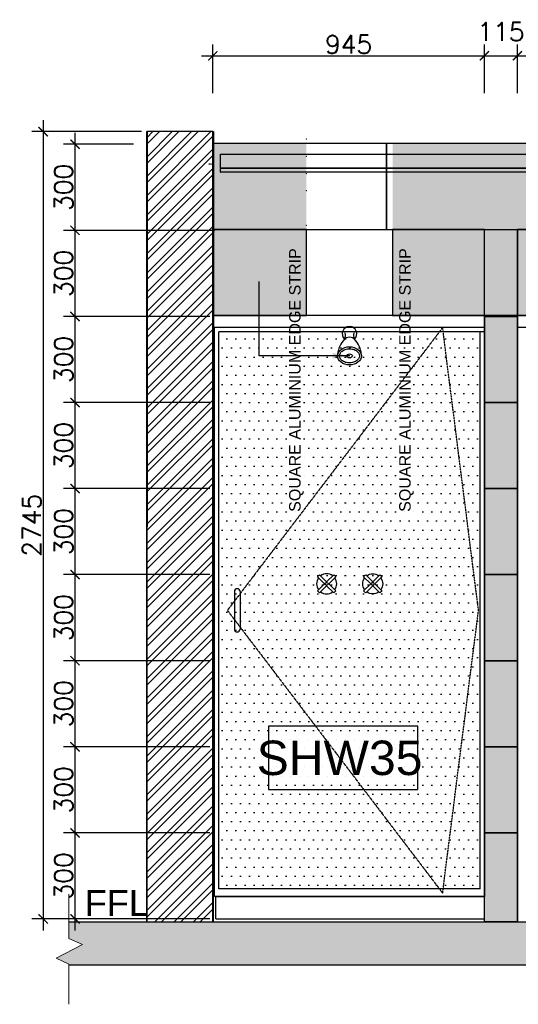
# Model space of a CAD drawing. Header units: millimetres. Extents: x -115474967 to 444143, y -74377 to 241828222.
# Tile 145 of 256: x -117195 to -115458, y 238959 to 242391. Entities that reach past the tile are written whole.
import ezdxf
from ezdxf.enums import TextEntityAlignment as Align

# ---------------------------------------------------------------- set-up
doc = ezdxf.new("R2010")
doc.units = ezdxf.units.MM
doc.header["$MEASUREMENT"] = 0
doc.linetypes.add('DASHED2', pattern=[0.375, 0.25, -0.125])
doc.linetypes.add('HIDDEN2', pattern=[0.1875, 0.125, -0.0625])
for name, color, linetype in [('$1$FITT-FIXT', 4, 'Continuous'), ('0-ELEV.1', 9, 'Continuous'), ('0-ELEV.25', 4, 'Continuous'), ('0-HACH', 9, 'Continuous'), ('00-6 H-Brickwork', 9, 'Continuous'), ('CEIL-PLAN', 7, 'Continuous'), ('CEIL-SECT', 2, 'Continuous'), ('DIMS-20', 9, 'Continuous'), ('DOOR-TIMB', 7, 'Continuous'), ('FITT-SANT', 5, 'Continuous'), ('JOIN-SEC.25', 4, 'Continuous'), ('STRU-CONC', 3, 'Continuous'), ('TEXT-20', 2, 'Continuous'), ('TEXT-REFN', 5, 'Continuous'), ('TILE', 9, 'Continuous')]:
    doc.layers.add(name, color=color, linetype=linetype)
doc.layers.add('0-GEN-GENERAL', color=7, linetype='Continuous', lineweight=25)
doc.layers.add('0_cons_01', color=40, linetype='Continuous', lineweight=0, plot=False)
doc.layers.add('New_B  _  FLOORS  _  Slabs.exist_Pen_No__101', color=7, linetype='Continuous', lineweight=13, true_color=0x747474)
doc.styles.add('DIMS', font='simplex.shx')
doc.styles.add('TEXT-20', font='arial.ttf', dxfattribs={"height": 40})
doc.styles.add('TEXT-50', font='arial.ttf', dxfattribs={"height": 100})
doc.dimstyles.new('DIM-20', dxfattribs={"dimscale": 4, "dimtxt": 10, "dimasz": 8, "dimexe": 10, "dimexo": 5, "dimgap": 4, "dimtad": 1, "dimdec": 0, "dimrnd": 5, "dimdsep": 46, "dimtxsty": 'DIMS', "dimblk": 'ARCHTICK', "dimcen": 25, "dimdle": 10, "dimclrd": 9, "dimclre": 9, "dimclrt": 4, "dimadec": 0, "dimazin": 0, "dimtfac": 1, "dimtdec": 0, "dimtmove": 2, "dimatfit": 2, "dimfxl": 1, "dimtolj": 1, "dimtzin": 0, "dimarcsym": 0})

# ---------------------------------------------------------------- blocks, each defined once
blk = doc.blocks.new('_ArchTick')
at = {"color": 0, "linetype": 'ByBlock', "const_width": 0.15}
blk.add_lwpolyline([(-0.5, -0.5), (0.5, 0.5)], dxfattribs=at)
blk = doc.blocks.new('*D190')
at = {"layer": 'Defpoints', "color": 0, "transparency": 16777216}
for p in [(-117001.8, 239557), (-116511.8, 239557), (-116511.8, 239257)]:
    blk.add_point(p, dxfattribs=at)
at = {"layer": 'DIMS-20', "color": 9, "lineweight": -2, "transparency": 16777216}
for p, q in [((-117001.8, 239217), (-117001.8, 239597)), ((-116531.8, 239557), (-117041.8, 239557)), ((-116531.8, 239257), (-117041.8, 239257))]:
    blk.add_line(p, q, dxfattribs=at)
at = {"layer": 'DIMS-20', "color": 9, "lineweight": -2, "transparency": 16777216, "xscale": 32, "yscale": 32, "zscale": 32}
for p, rotation in [((-117001.8, 239557), 90), ((-117001.8, 239257), 270)]:
    blk.add_blockref('_ArchTick', p, dxfattribs=dict(at, rotation=rotation))
at = {"layer": 'DIMS-20', "color": 4, "transparency": 16777216, "insert": (-117041.8, 239407), "char_height": 64, "attachment_point": 5, "rotation": 90, "style": 'DIMS'}
blk.add_mtext('\\A1;300', dxfattribs=at)
blk = doc.blocks.new('*D191')
at = {"layer": 'Defpoints', "color": 0, "transparency": 16777216}
for p in [(-117001.8, 239857), (-116511.8, 239857), (-116511.8, 239557)]:
    blk.add_point(p, dxfattribs=at)
at = {"layer": 'DIMS-20', "color": 9, "lineweight": -2, "transparency": 16777216}
for p, q in [((-117001.8, 239517), (-117001.8, 239897)), ((-116531.8, 239857), (-117041.8, 239857)), ((-116531.8, 239557), (-117041.8, 239557))]:
    blk.add_line(p, q, dxfattribs=at)
at = {"layer": 'DIMS-20', "color": 9, "lineweight": -2, "transparency": 16777216, "xscale": 32, "yscale": 32, "zscale": 32}
for p, rotation in [((-117001.8, 239857), 90), ((-117001.8, 239557), 270)]:
    blk.add_blockref('_ArchTick', p, dxfattribs=dict(at, rotation=rotation))
at = {"layer": 'DIMS-20', "color": 4, "transparency": 16777216, "insert": (-117041.8, 239707), "char_height": 64, "attachment_point": 5, "rotation": 90, "style": 'DIMS'}
blk.add_mtext('\\A1;300', dxfattribs=at)
blk = doc.blocks.new('*D192')
at = {"layer": 'Defpoints', "color": 0, "transparency": 16777216}
for p in [(-117001.8, 240157), (-116511.8, 240157), (-116511.8, 239857)]:
    blk.add_point(p, dxfattribs=at)
at = {"layer": 'DIMS-20', "color": 9, "lineweight": -2, "transparency": 16777216}
for p, q in [((-117001.8, 239817), (-117001.8, 240197)), ((-116531.8, 240157), (-117041.8, 240157)), ((-116531.8, 239857), (-117041.8, 239857))]:
    blk.add_line(p, q, dxfattribs=at)
at = {"layer": 'DIMS-20', "color": 9, "lineweight": -2, "transparency": 16777216, "xscale": 32, "yscale": 32, "zscale": 32}
for p, rotation in [((-117001.8, 240157), 90), ((-117001.8, 239857), 270)]:
    blk.add_blockref('_ArchTick', p, dxfattribs=dict(at, rotation=rotation))
at = {"layer": 'DIMS-20', "color": 4, "transparency": 16777216, "insert": (-117041.8, 240007), "char_height": 64, "attachment_point": 5, "rotation": 90, "style": 'DIMS'}
blk.add_mtext('\\A1;300', dxfattribs=at)
blk = doc.blocks.new('*D193')
at = {"layer": 'Defpoints', "color": 0, "transparency": 16777216}
for p in [(-117001.8, 240457), (-116511.8, 240457), (-116511.8, 240157)]:
    blk.add_point(p, dxfattribs=at)
at = {"layer": 'DIMS-20', "color": 9, "lineweight": -2, "transparency": 16777216}
for p, q in [((-117001.8, 240117), (-117001.8, 240497)), ((-116531.8, 240457), (-117041.8, 240457)), ((-116531.8, 240157), (-117041.8, 240157))]:
    blk.add_line(p, q, dxfattribs=at)
at = {"layer": 'DIMS-20', "color": 9, "lineweight": -2, "transparency": 16777216, "xscale": 32, "yscale": 32, "zscale": 32}
for p, rotation in [((-117001.8, 240457), 90), ((-117001.8, 240157), 270)]:
    blk.add_blockref('_ArchTick', p, dxfattribs=dict(at, rotation=rotation))
at = {"layer": 'DIMS-20', "color": 4, "transparency": 16777216, "insert": (-117041.8, 240307), "char_height": 64, "attachment_point": 5, "rotation": 90, "style": 'DIMS'}
blk.add_mtext('\\A1;300', dxfattribs=at)
blk = doc.blocks.new('*D194')
at = {"layer": 'Defpoints', "color": 0, "transparency": 16777216}
for p in [(-117001.8, 240757), (-116511.8, 240757), (-116511.8, 240457)]:
    blk.add_point(p, dxfattribs=at)
at = {"layer": 'DIMS-20', "color": 9, "lineweight": -2, "transparency": 16777216}
for p, q in [((-117001.8, 240417), (-117001.8, 240797)), ((-116531.8, 240757), (-117041.8, 240757)), ((-116531.8, 240457), (-117041.8, 240457))]:
    blk.add_line(p, q, dxfattribs=at)
at = {"layer": 'DIMS-20', "color": 9, "lineweight": -2, "transparency": 16777216, "xscale": 32, "yscale": 32, "zscale": 32}
for p, rotation in [((-117001.8, 240757), 90), ((-117001.8, 240457), 270)]:
    blk.add_blockref('_ArchTick', p, dxfattribs=dict(at, rotation=rotation))
at = {"layer": 'DIMS-20', "color": 4, "transparency": 16777216, "insert": (-117041.8, 240607), "char_height": 64, "attachment_point": 5, "rotation": 90, "style": 'DIMS'}
blk.add_mtext('\\A1;300', dxfattribs=at)
blk = doc.blocks.new('*D195')
at = {"layer": 'Defpoints', "color": 0, "transparency": 16777216}
for p in [(-117001.8, 241057), (-116511.8, 241057), (-116511.8, 240757)]:
    blk.add_point(p, dxfattribs=at)
at = {"layer": 'DIMS-20', "color": 9, "lineweight": -2, "transparency": 16777216}
for p, q in [((-117001.8, 240717), (-117001.8, 241097)), ((-116531.8, 241057), (-117041.8, 241057)), ((-116531.8, 240757), (-117041.8, 240757))]:
    blk.add_line(p, q, dxfattribs=at)
at = {"layer": 'DIMS-20', "color": 9, "lineweight": -2, "transparency": 16777216, "xscale": 32, "yscale": 32, "zscale": 32}
for p, rotation in [((-117001.8, 241057), 90), ((-117001.8, 240757), 270)]:
    blk.add_blockref('_ArchTick', p, dxfattribs=dict(at, rotation=rotation))
at = {"layer": 'DIMS-20', "color": 4, "transparency": 16777216, "insert": (-117041.8, 240907), "char_height": 64, "attachment_point": 5, "rotation": 90, "style": 'DIMS'}
blk.add_mtext('\\A1;300', dxfattribs=at)
blk = doc.blocks.new('*D196')
at = {"layer": 'Defpoints', "color": 0, "transparency": 16777216}
for p in [(-117001.8, 241357), (-116511.8, 241357), (-116511.8, 241057)]:
    blk.add_point(p, dxfattribs=at)
at = {"layer": 'DIMS-20', "color": 9, "lineweight": -2, "transparency": 16777216}
for p, q in [((-117001.8, 241017), (-117001.8, 241397)), ((-116531.8, 241357), (-117041.8, 241357)), ((-116531.8, 241057), (-117041.8, 241057))]:
    blk.add_line(p, q, dxfattribs=at)
at = {"layer": 'DIMS-20', "color": 9, "lineweight": -2, "transparency": 16777216, "xscale": 32, "yscale": 32, "zscale": 32}
for p, rotation in [((-117001.8, 241357), 90), ((-117001.8, 241057), 270)]:
    blk.add_blockref('_ArchTick', p, dxfattribs=dict(at, rotation=rotation))
at = {"layer": 'DIMS-20', "color": 4, "transparency": 16777216, "insert": (-117041.8, 241207), "char_height": 64, "attachment_point": 5, "rotation": 90, "style": 'DIMS'}
blk.add_mtext('\\A1;300', dxfattribs=at)
blk = doc.blocks.new('*D197')
at = {"layer": 'Defpoints', "color": 0, "transparency": 16777216}
for p in [(-117001.8, 241657), (-116494.4, 241657), (-116511.8, 241357)]:
    blk.add_point(p, dxfattribs=at)
at = {"layer": 'DIMS-20', "color": 9, "lineweight": -2, "transparency": 16777216}
for p, q in [((-117001.8, 241317), (-117001.8, 241697)), ((-116514.4, 241657), (-117041.8, 241657)), ((-116531.8, 241357), (-117041.8, 241357))]:
    blk.add_line(p, q, dxfattribs=at)
at = {"layer": 'DIMS-20', "color": 9, "lineweight": -2, "transparency": 16777216, "xscale": 32, "yscale": 32, "zscale": 32}
for p, rotation in [((-117001.8, 241657), 90), ((-117001.8, 241357), 270)]:
    blk.add_blockref('_ArchTick', p, dxfattribs=dict(at, rotation=rotation))
at = {"layer": 'DIMS-20', "color": 4, "transparency": 16777216, "insert": (-117041.8, 241507), "char_height": 64, "attachment_point": 5, "rotation": 90, "style": 'DIMS'}
blk.add_mtext('\\A1;300', dxfattribs=at)
blk = doc.blocks.new('*D198')
at = {"layer": 'Defpoints', "color": 0, "transparency": 16777216}
for p in [(-115575.6, 242265.4), (-116521.8, 242115.1, 0), (-115575.6, 242115.1)]:
    blk.add_point(p, dxfattribs=at)
at = {"layer": 'DIMS-20', "color": 9, "lineweight": -2, "transparency": 16777216}
for p, q in [((-116521.8, 242135.1), (-116521.8, 242305.4)), ((-115575.6, 242135.1), (-115575.6, 242305.4)), ((-116561.8, 242265.4), (-115535.6, 242265.4))]:
    blk.add_line(p, q, dxfattribs=at)
at = {"layer": 'DIMS-20', "color": 9, "lineweight": -2, "transparency": 16777216, "xscale": 32, "yscale": 32, "zscale": 32, "rotation": 180}
blk.add_blockref('_ArchTick', (-116521.8, 242265.4), dxfattribs=at)
at = {"layer": 'DIMS-20', "color": 9, "lineweight": -2, "transparency": 16777216, "xscale": 32, "yscale": 32, "zscale": 32}
blk.add_blockref('_ArchTick', (-115575.6, 242265.4), dxfattribs=at)
at = {"layer": 'DIMS-20', "color": 4, "transparency": 16777216, "insert": (-116048.7, 242305.4), "char_height": 64, "attachment_point": 5, "style": 'DIMS'}
blk.add_mtext('\\A1;945', dxfattribs=at)
blk = doc.blocks.new('*D199')
at = {"layer": 'Defpoints', "color": 0, "transparency": 16777216}
for p in [(-115460.6, 242265.4), (-115575.6, 242115.1), (-115460.6, 242115.1)]:
    blk.add_point(p, dxfattribs=at)
at = {"layer": 'DIMS-20', "color": 9, "lineweight": -2, "transparency": 16777216}
for p, q in [((-115575.6, 242135.1), (-115575.6, 242305.4)), ((-115460.6, 242135.1), (-115460.6, 242305.4)), ((-115615.6, 242265.4), (-115420.6, 242265.4))]:
    blk.add_line(p, q, dxfattribs=at)
at = {"layer": 'DIMS-20', "color": 9, "lineweight": -2, "transparency": 16777216, "xscale": 32, "yscale": 32, "zscale": 32, "rotation": 180}
blk.add_blockref('_ArchTick', (-115575.6, 242265.4), dxfattribs=at)
at = {"layer": 'DIMS-20', "color": 9, "lineweight": -2, "transparency": 16777216, "xscale": 32, "yscale": 32, "zscale": 32}
blk.add_blockref('_ArchTick', (-115460.6, 242265.4), dxfattribs=at)
at = {"layer": 'DIMS-20', "color": 4, "transparency": 16777216, "insert": (-115518.1, 242349.4), "char_height": 64, "attachment_point": 5, "style": 'DIMS'}
blk.add_mtext('\\A1;115', dxfattribs=at)
blk = doc.blocks.new('*D200')
at = {"layer": 'Defpoints', "color": 0, "transparency": 16777216}
for p in [(-114572.6, 242265.4), (-115460.6, 242115.1), (-114572.6, 242115.1, 0)]:
    blk.add_point(p, dxfattribs=at)
at = {"layer": 'DIMS-20', "color": 9, "lineweight": -2, "transparency": 16777216}
for p, q in [((-115460.6, 242135.1), (-115460.6, 242305.4)), ((-114572.6, 242135.1), (-114572.6, 242305.4)), ((-115500.6, 242265.4), (-114532.6, 242265.4))]:
    blk.add_line(p, q, dxfattribs=at)
at = {"layer": 'DIMS-20', "color": 9, "lineweight": -2, "transparency": 16777216, "xscale": 32, "yscale": 32, "zscale": 32, "rotation": 180}
blk.add_blockref('_ArchTick', (-115460.6, 242265.4), dxfattribs=at)
at = {"layer": 'DIMS-20', "color": 9, "lineweight": -2, "transparency": 16777216, "xscale": 32, "yscale": 32, "zscale": 32}
blk.add_blockref('_ArchTick', (-114572.6, 242265.4), dxfattribs=at)
at = {"layer": 'DIMS-20', "color": 4, "transparency": 16777216, "insert": (-115016.6, 242305.4), "char_height": 64, "attachment_point": 5, "style": 'DIMS'}
blk.add_mtext('\\A1;890', dxfattribs=at)
blk = doc.blocks.new('B_FIXT REF-50')
blk.add_lwpolyline([(-217, 92), (217, 92), (217, -92), (-217, -92)], close=True)
at = {"style": 'TEXT-50'}
blk.add_attdef('F', text='', height=100, dxfattribs=at).set_placement((0, 0), align=Align.MIDDLE_CENTER)
blk = doc.blocks.new('A$C31131D18')
at = {"layer": 'FITT-SANT'}
for p, q in [((3.4, 59.5), (27.9, 35)), ((3.4, 10.5), (27.9, 35)), ((10.5, 66.6), (35, 42.1)), ((35, 42.1), (59.5, 66.6)), ((42.1, 35), (66.6, 59.5)), ((42.1, 35), (66.6, 10.5)), ((10.5, 3.4), (35, 27.9)), ((35, 27.9), (59.5, 3.4))]:
    blk.add_line(p, q, dxfattribs=at)
blk.add_circle((35, 35), 5, dxfattribs=at)
for radius, start, end in [(35, 53.2132, 126.7868), (35, 143.2132, 216.7868), (40, 127.8192, 142.1808), (40, 37.8192, 52.1808), (35, 323.2132, 36.7868), (40, 217.8192, 232.1808), (35, 233.2132, 306.7868), (40, 307.8192, 322.1808)]:
    blk.add_arc((35, 35), radius, start, end, dxfattribs=at)
blk = doc.blocks.new('$0$b-showerhead1')
at = {"layer": '$1$FITT-FIXT', "color": 7}
for centre, radius, start, end in [((0, 0), 25.5, 312.6701, 227.3299), ((-37.4, -6.3), 23.7, 328.1334, 25.1706), ((37.4, -6.3), 23.7, 154.8294, 211.8666), ((43, -78), 84.5, 135.5366, 175.4076), ((0, -37.5), 25.5, 39.1226, 140.8774), ((-43, -78), 84.5, 4.5924, 44.4634)]:
    blk.add_arc(centre, radius, start, end, dxfattribs=at)
for major_axis, ratio in [((-41.6, 0), 0.75973), ((-10, 0), 0.679729)]:
    blk.add_ellipse((0, -77), major_axis=major_axis, ratio=ratio, dxfattribs=at)
blk.add_open_spline([(-34.6, -77), (-34.6, -79), (-34.3, -81), (-32.9, -84.7), (-32, -86.4), (-29.7, -89.6), (-28.2, -91.2), (-24.9, -94.1), (-22.9, -95.4), (-18.6, -97.7), (-16.3, -98.7), (-11.3, -100.3), (-8.6, -100.9), (-3.2, -101.5), (-0.5, -101.6), (5, -101.4), (7.7, -101), (12.9, -99.8), (15.4, -99), (20.1, -97), (22.2, -95.8), (26.1, -93.2), (27.7, -91.7), (30.5, -88.6), (31.7, -87), (33.4, -83.6), (34, -81.9), (34.6, -78.6), (34.7, -76.9), (34.4, -73.5), (33.9, -71.8), (32.5, -68.4), (31.6, -66.8), (29.1, -63.6), (27.6, -62.1), (24, -59.2), (22, -57.9), (17.6, -55.7), (15.2, -54.8), (10.1, -53.3), (7.5, -52.8), (2, -52.3), (-0.7, -52.3), (-6.2, -52.7), (-8.9, -53.1), (-14, -54.4), (-16.5, -55.3), (-21, -57.4), (-23.1, -58.6), (-26.8, -61.4), (-28.4, -62.9), (-31, -66), (-32.1, -67.7), (-33.7, -71), (-34.2, -72.7), (-34.6, -75.2), (-34.6, -76.1), (-34.6, -77)], degree=3, knots=[0, 0, 0, 0, 0.273121, 0.273121, 0.499867, 0.499867, 0.726613, 0.726613, 0.953359, 0.953359, 1.180105, 1.180105, 1.406851, 1.406851, 1.633598, 1.633598, 1.860344, 1.860344, 2.08709, 2.08709, 2.313836, 2.313836, 2.540582, 2.540582, 2.767328, 2.767328, 2.994074, 2.994074, 3.22082, 3.22082, 3.447566, 3.447566, 3.674312, 3.674312, 3.901058, 3.901058, 4.127804, 4.127804, 4.35455, 4.35455, 4.581296, 4.581296, 4.808042, 4.808042, 5.034788, 5.034788, 5.261534, 5.261534, 5.48828, 5.48828, 5.715026, 5.715026, 5.941772, 5.941772, 6.168518, 6.168518, 6.283185, 6.283185, 6.283185, 6.283185], dxfattribs=at)
blk = doc.blocks.new('B_shadowline')
blk.add_line((-29.6, 0), (-29.6, 12.5))
at = {"color": 9, "linetype": 'HIDDEN2', "ltscale": 0.001}
blk.add_line((-5.9, 28.3), (12, 28.3), dxfattribs=at)
at = {"const_width": 0.836}
blk.add_lwpolyline([(-48.8, -0.9), (-48.8, -1.4, 0.414214), (-47.2, -3), (-29.4, -3, 0.414214), (-27.9, -1.4), (-27.9, 16.3, -0.414214), (-26.3, 17.9), (-3.3, 17.9, 0.414214), (-1.8, 19.5), (-1.8, 37.2, 0.414214), (-3.3, 38.8), (-3.8, 38.8)], format="xyb", dxfattribs=at)
blk = doc.blocks.new('*D359')
at = {"layer": 'Defpoints', "color": 0, "transparency": 16777216}
for p in [(-117001.8, 241957), (-116778.1, 241957), (-116778.1, 241657)]:
    blk.add_point(p, dxfattribs=at)
at = {"layer": 'DIMS-20', "color": 9, "lineweight": -2, "transparency": 16777216}
for p, q in [((-117001.8, 241617), (-117001.8, 241997)), ((-116798.1, 241957), (-117041.8, 241957)), ((-116798.1, 241657), (-117041.8, 241657))]:
    blk.add_line(p, q, dxfattribs=at)
at = {"layer": 'DIMS-20', "color": 9, "lineweight": -2, "transparency": 16777216, "xscale": 32, "yscale": 32, "zscale": 32}
for p, rotation in [((-117001.8, 241957), 90), ((-117001.8, 241657), 270)]:
    blk.add_blockref('_ArchTick', p, dxfattribs=dict(at, rotation=rotation))
at = {"layer": 'DIMS-20', "color": 4, "transparency": 16777216, "insert": (-117041.8, 241807), "char_height": 64, "attachment_point": 5, "rotation": 90, "style": 'DIMS'}
blk.add_mtext('\\A1;300', dxfattribs=at)
blk = doc.blocks.new('*D614')
at = {"layer": 'Defpoints', "color": 0, "transparency": 16777216}
for p in [(-116750, 242001.3, 178.9), (-117112.6, 239257), (-116750, 239257)]:
    blk.add_point(p, dxfattribs=at)
at = {"layer": 'DIMS-20', "color": 9, "lineweight": -2, "transparency": 16777216}
for p, q in [((-117112.6, 242041.3), (-117112.6, 239217)), ((-116770, 242001.3), (-117152.6, 242001.3)), ((-116770, 239257), (-117152.6, 239257))]:
    blk.add_line(p, q, dxfattribs=at)
at = {"layer": 'DIMS-20', "color": 9, "lineweight": -2, "transparency": 16777216, "xscale": 32, "yscale": 32, "zscale": 32}
for p, rotation in [((-117112.6, 242001.3), 90), ((-117112.6, 239257), 270)]:
    blk.add_blockref('_ArchTick', p, dxfattribs=dict(at, rotation=rotation))
at = {"layer": 'DIMS-20', "color": 4, "transparency": 16777216, "insert": (-117152.6, 240629.2), "char_height": 64, "attachment_point": 5, "rotation": 90, "style": 'DIMS'}
blk.add_mtext('\\A1;2745', dxfattribs=at)

msp = doc.modelspace()

# ---------------------------------------------------------------- hatches: boundary and pattern name
at = {"layer": '0-ELEV.1', "true_color": 0xc7c8ca}
h = msp.add_hatch(dxfattribs=at)
h.set_pattern_fill('DOTS', color=9, scale=20, style=0)
h.set_pattern_definition([(0, (-380347.235, 206354.118), (15.875, 31.75), [0, -31.75])])
h.paths.add_polyline_path([(-116491.04698, 241303.04631), (-115590.5581, 241303.04631), (-115590.5581, 239362.04631), (-116491.04698, 239362.04631)])
at = {"layer": '0-HACH'}
h = msp.add_hatch(dxfattribs=at)
h.set_pattern_fill('AR-CONC', color=8, scale=0.8, style=0)
h.set_pattern_definition([(50, (-379355, 206443.12), (145.747735, -12.75127), [15.24, -167.64]), (355, (-379355, 206443.12), (-28.19474, 152.84548), [12.192, -134.11247]), (100.451445, (-379342.85, 206442.06), (117.553, 140.0942), [12.95201, -142.472196]), (46.1842, (-379355, 206483.76), (216.86323, -33.63386), [22.86, -251.46]), (96.63556, (-379336.92, 206480.96), (189.9233, 197.9409), [19.42802, -213.70849]), (351.18415, (-379355, 206483.76), (189.9233, 197.9409), [18.28797, -201.16779]), (21, (-379334.68, 206473.6), (121.291513, -81.81216), [15.24, -167.64]), (326, (-379334.68, 206473.6), (49.44162, 147.35037), [12.192, -134.112]), (71.451445, (-379324.57, 206466.78), (170.733135, 65.538215), [12.95201, -142.47195]), (37.5, (-379354.996, 206443.12), (2.470883, 67.644031), [0, -132.4864, 0, -136.144, 0, -134.62]), (7.5, (-379354.996, 206443.12), (53.45573, 80.14446), [0, -77.6224, 0, -129.4384, 0, -51.308]), (327.5, (-379400.31, 206443.12), (108.472476, -4.582995), [0, -50.8, 0, -158.496, 0, -210.312]), (317.5, (-379420.63, 206443.12), (118.503345, 20.341193), [0, -66.04, 0, -105.2576, 0, -149.352])])
h.paths.add_polyline_path([(-113329.45401, 239095.86066), (-110042.12195, 239098.00382), (-110086.28474, 239119.48154), (-109994.44232, 239167.24707), (-110042.0996, 239188.06776), (-110042.10301, 239247.23539), (-117023.7214, 239247.04631), (-117023.71808, 239189.24062), (-116976.0608, 239168.41993), (-117067.90321, 239120.6544), (-117023.74042, 239099.17668), (-117023.7412, 239095.86066)])
at = {"layer": '00-6 H-Brickwork', "lineweight": 0}
h = msp.add_hatch(dxfattribs=at)
h.set_pattern_fill('ANSI32', color=8, scale=5, angle=360, style=0)
h.set_pattern_definition([(45, (-222232.57, 146332.55), (-33.67596, 33.67596), []), (45, (-222210.12, 146332.55), (-33.67596, 33.67596), [])])
h.paths.add_polyline_path([(-116521.80524, 242001.29825), (-116751.80524, 242001.29825), (-116751.80524, 239247.04631), (-116521.80524, 239247.04631)])
at = {"layer": 'New_B  _  FLOORS  _  Slabs.exist_Pen_No__101', "linetype": 'Continuous', "lineweight": 0, "true_color": 0xf0ed2d, "transparency": 33554559}
h = msp.add_hatch(color=2, dxfattribs=at)
h.dxf.hatch_style = 1
h.paths.add_polyline_path([(-116519.63844, 241960.42116), (-116519.63844, 241360.04631), (-116195.8076, 241360.04631), (-116195.8076, 241960.42116), (-115895.8076, 241960.42116), (-115895.8076, 241360.04631), (-115575.5583, 241360.04631), (-115575.5583, 239247.04631), (-115460.5583, 239247.04631), (-115460.5583, 241360.04631), (-115163.34921, 241360.04631), (-115163.34921, 241960.42116), (-114863.34921, 241960.42116), (-114863.34921, 241360.04631), (-114572.63857, 241360.04631), (-114572.63857, 239247.04631), (-114457.63857, 239247.04631), (-114457.63857, 241360.04631), (-114160.01588, 241360.04631), (-114160.01588, 241960.42116), (-113860.01588, 241960.42116), (-113860.01588, 241360.04631), (-113569.71884, 241360.04631), (-113569.30524, 239247.04631), (-113454.30524, 239247.04631), (-113454.30524, 241360.04631), (-113156.68254, 241360.04631), (-113156.68254, 241960.42116), (-112856.68254, 241960.42116), (-112856.68254, 241360.04631), (-112566.38551, 241360.04631), (-112566.38551, 239247.04631), (-112450.97191, 239247.04631), (-112450.97191, 241360.04631), (-112153.34921, 241360.04631), (-112153.34921, 241960.42116), (-111853.34921, 241960.42116), (-111853.34921, 241360.04631), (-111563.05218, 241360.04631), (-111562.63857, 239247.04631), (-111447.63857, 239247.04631), (-111447.63857, 241360.04631), (-111122.05454, 241360.04631), (-111122.05454, 241960.42822), (-110822.05454, 241960.43752), (-110822.05454, 241360.04631), (-110501.80524, 241360.04631), (-110501.80524, 241960.45677)])

# ---------------------------------------------------------------- linework, layer by layer
at = {"color": 4}
for p, q in [((-115575.56823, 241360.04631), (-116519.77913, 241360.04631)), ((-115575.56823, 241360.04631), (-115575.54838, 239347.04631)), ((-114572.63857, 241360.04631), (-115460.5583, 241360.04631)), ((-115575.56781, 241318.04631), (-116519.78897, 241318.04631)), ((-114572.63857, 241318.04631), (-115460.5583, 241318.04631))]:
    msp.add_line(p, q, dxfattribs=at)
at = {"layer": '0-ELEV.25'}
for p, q in [((-116749.99299, 242001.32524, 178.86101), (-116751.80524, 239247.04631)), ((-116751.80524, 239247.04631), (-116751.80524, 242001.29825)), ((-116521.05243, 242001.2637, 178.86101), (-116751.41655, 242001.31768, 178.86101)), ((-116521.80524, 239247.04631), (-116521.80524, 242001.29825)), ((-116519.62888, 242001.22946, 178.86101), (-116520.27427, 239247.05706, 178.86101)), ((-115575.5583, 239247.04631), (-115575.5583, 241660.04631)), ((-115460.5583, 239247.04631), (-115460.5583, 241660.04631)), ((-116511.80524, 239335.04631), (-115575.5583, 239335.04631)), ((-116511.80524, 239257.04631), (-116511.80524, 239335.04631)), ((-116511.80524, 239257.04631), (-115575.5583, 239257.04631))]:
    msp.add_line(p, q, dxfattribs=at)
at = {"layer": '0-GEN-GENERAL', "lineweight": 0}
msp.add_lwpolyline([(-117023.77318, 238959.38329), (-117023.74042, 239099.17668), (-117067.90321, 239120.6544), (-116976.0608, 239168.41993), (-117023.71808, 239189.24062), (-117023.72696, 239343.75804)], dxfattribs=at)
at = {"layer": '0_cons_01'}
for p in [(-116195.8076, 241975.04631), (-116195.8076, 241915.04631), (-116195.8076, 241855.04631), (-116195.8076, 241795.04631), (-116195.8076, 241675.04631), (-116195.8076, 241615.04631), (-116195.8076, 241555.04631), (-116195.8076, 241495.04631), (-116195.8076, 241375.04631)]:
    msp.add_point(p, dxfattribs=at)
at = {"layer": 'CEIL-PLAN'}
for p, q in [((-116494.86669, 241875.42921), (-116494.86669, 241922.42921)), ((-116494.86669, 241922.42921), (-110530.62353, 241922.42921)), ((-116494.86669, 241875.42921), (-110530.62353, 241875.42921))]:
    msp.add_line(p, q, dxfattribs=at)
at = {"layer": 'CEIL-SECT', "color": 7, "ltscale": 0.25}
for p, q in [((-110530.62353, 241872.42921), (-116494.86669, 241872.42921)), ((-110530.62353, 241859.92921), (-116494.86669, 241859.92921))]:
    msp.add_line(p, q, dxfattribs=at)
at = {"layer": 'DOOR-TIMB', "color": 9, "linetype": 'DASHED2', "elevation": -10.5062}
msp.add_lwpolyline([(-115721.32628, 241318.04631), (-116471.11001, 240332.54631), (-115721.30673, 239347.04631), (-115596.32613, 240332.54631), (-115721.32628, 241318.04631)], dxfattribs=at)
at = {"layer": 'JOIN-SEC.25', "linetype": 'Continuous'}
for p, q in [((-116446.80545, 240397.80593), (-116446.80545, 240267.2867)), ((-116426.80545, 240397.80593), (-116426.80545, 240267.2867))]:
    msp.add_line(p, q, dxfattribs=at)
for centre, start, end in [((-116436.80545, 240397.80593), 0, 180), ((-116436.80545, 240267.2867), 180, 0)]:
    msp.add_arc(centre, 10, start, end, dxfattribs=at)
at = {"layer": 'STRU-CONC', "color": 3}
for p, q in [((-117023.7214, 239247.04631), (-110042.103, 239247.04631)), ((-110042.12239, 239095.86066), (-117023.7412, 239095.86066))]:
    msp.add_line(p, q, dxfattribs=at)
at = {"layer": 'TILE', "color": 8}
for p, q in [((-116501.04698, 239362.04631), (-116501.04698, 241303.04631)), ((-115575.56766, 241303.04631), (-116501.04698, 241303.04631)), ((-115590.54853, 239362.04631, -0.87182), (-115590.56766, 241303.04631, -10.43231)), ((-115590.54853, 239362.04631), (-116501.04698, 239362.04631)), ((-115575.54838, 239347.04631), (-115575.54838, 239335.04631))]:
    msp.add_line(p, q, dxfattribs=at)
for points in [[(-116519.77913, 241660.04631), (-115916.68937, 241660.04631), (-115916.68937, 241960.42116), (-116519.77913, 241960.42116)], [(-115916.68937, 241660.04631), (-115313.5996, 241660.04631), (-115313.5996, 241960.42116), (-115916.68937, 241960.42116)], [(-116519.77913, 241360.04631), (-116195.8076, 241360.04631), (-116195.8076, 241660.04631), (-116519.77913, 241660.04631)], [(-115895.8076, 241360.04631), (-115575.5583, 241360.04631), (-115575.5583, 241660.04631), (-115895.8076, 241660.04631)], [(-115460.5583, 241360.04631), (-115575.5583, 241360.04631), (-115575.5583, 241660.04631), (-115460.5583, 241660.04631)], [(-115460.5583, 241360.04631), (-115163.34921, 241360.04631), (-115163.34921, 241660.04631), (-115460.5583, 241660.04631)], [(-115460.5583, 241057.04631), (-115575.5583, 241057.04631), (-115575.5583, 241357.04631), (-115460.5583, 241357.04631)], [(-115460.5583, 240757.04631), (-115575.5583, 240757.04631), (-115575.5583, 241057.04631), (-115460.5583, 241057.04631)], [(-115460.5583, 240457.04631), (-115575.5583, 240457.04631), (-115575.5583, 240757.04631), (-115460.5583, 240757.04631)], [(-115460.5583, 240157.04631), (-115575.5583, 240157.04631), (-115575.5583, 240457.04631), (-115460.5583, 240457.04631)], [(-115460.5583, 239857.04631), (-115575.5583, 239857.04631), (-115575.5583, 240157.04631), (-115460.5583, 240157.04631)], [(-115460.5583, 239557.04631), (-115575.5583, 239557.04631), (-115575.5583, 239857.04631), (-115460.5583, 239857.04631)], [(-115460.5583, 239247.04631), (-115575.5583, 239247.04631), (-115575.5583, 239557.04631), (-115460.5583, 239557.04631)]]:
    msp.add_lwpolyline(points, close=True, dxfattribs=at)
msp.add_lwpolyline([(-115575.5583, 239335.04631), (-116516.04698, 239335.04631), (-116516.04698, 241318.04631)], dxfattribs=at)

# ---------------------------------------------------------------- block references
at = {"layer": 'CEIL-SECT', "ltscale": 0.25, "xscale": -1}
msp.add_blockref('B_shadowline', (-116524.43341, 241859.92921), dxfattribs=at)
at = {"layer": 'FITT-SANT'}
for name, p in [('$0$b-showerhead1', (-116045.70469, 241296.58481)), ('A$C31131D18', (-116160.26107, 240389.98893))]:
    msp.add_blockref(name, p, dxfattribs=at)
at = {"layer": 'FITT-SANT', "xscale": -1}
msp.add_blockref('A$C31131D18', (-115929.78132, 240389.98893), dxfattribs=at)
at = {"layer": 'TEXT-REFN'}
ref = msp.add_blockref('B_FIXT REF-50', (-116067.99022, 239818.48509), dxfattribs=dict(at, xscale=-1.200000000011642, yscale=1.199999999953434, zscale=1.2))
ref.add_attrib('F', 'SHW35', dxfattribs={"layer": '0', "height": 120, "style": 'TEXT-50'}).set_placement((-116080.26853, 239818.48509), align=Align.MIDDLE_CENTER)

# ---------------------------------------------------------------- texts
at = {"layer": 'TEXT-20', "color": 7, "linetype": 'Continuous', "char_height": 40, "width": 926.0293081, "attachment_point": 1, "rotation": 90, "style": 'TEXT-20'}
for insert in [(-116389.40658, 240675.86212), (-116005.96433, 240675.86212)]:
    msp.add_mtext('\\P\\PSQUARE ALUMINIUM EDGE STRIP ', dxfattribs=dict(at, insert=insert))
at = {"layer": 'TEXT-20', "color": 7, "linetype": 'Continuous', "insert": (-116967.87407, 239357.49655, -213.96629), "char_height": 90, "width": 2298.0373384, "attachment_point": 1, "style": 'TEXT-20'}
msp.add_mtext('{\\fArial|b0|i0|c0|p34;FFL}', dxfattribs=at)

# ---------------------------------------------------------------- dimensions: what is measured, and where the dimension line sits
at = {"layer": 'DIMS-20'}
for base, p1, p2, picture, middle in [((-115460.5583, 242265.41795), (-115575.5583, 242115.08052), (-115460.5583, 242115.08052), '*D199', (-115518.0583, 242349.41795)), ((-115575.5583, 242265.41795), (-116521.80524, 242115.08052, 0), (-115575.5583, 242115.08052), '*D198', (-116048.68177, 242305.41795)), ((-114572.63857, 242265.41795), (-115460.5583, 242115.08052), (-114572.63857, 242115.08052, 0), '*D200', (-115016.59844, 242305.41795))]:
    dim = msp.add_linear_dim(base=base, p1=p1, p2=p2, dimstyle='DIM-20', override={"dimtxt": 16, "dimgap": 2}, dxfattribs=at)
    dim.commit()
    dim.dimension.update_dxf_attribs({"geometry": picture, "text_midpoint": middle})
for base, p1, p2, picture, middle in [((-117112.56974, 239257.04631), (-116749.99299, 242001.32524, 178.86101), (-116749.99299, 239257.04631), '*D614', (-117152.56974, 240629.18577)), ((-117001.80524, 241957.04631), (-116778.10864, 241657.04631), (-116778.10864, 241957.04631), '*D359', (-117041.80524, 241807.04631)), ((-117001.80524, 241657.04631), (-116511.80524, 241357.04631), (-116494.41204, 241657.04631), '*D197', (-117041.80524, 241507.04631)), ((-117001.80524, 241357.04631), (-116511.80524, 241057.04631), (-116511.80524, 241357.04631), '*D196', (-117041.80524, 241207.04631)), ((-117001.80524, 241057.04631), (-116511.80524, 240757.04631), (-116511.80524, 241057.04631), '*D195', (-117041.80524, 240907.04631)), ((-117001.80524, 240757.04631), (-116511.80524, 240457.04631), (-116511.80524, 240757.04631), '*D194', (-117041.80524, 240607.04631)), ((-117001.80524, 240457.04631), (-116511.80524, 240157.04631), (-116511.80524, 240457.04631), '*D193', (-117041.80524, 240307.04631)), ((-117001.80524, 240157.04631), (-116511.80524, 239857.04631), (-116511.80524, 240157.04631), '*D192', (-117041.80524, 240007.04631)), ((-117001.80524, 239857.04631), (-116511.80524, 239557.04631), (-116511.80524, 239857.04631), '*D191', (-117041.80524, 239707.04631)), ((-117001.80524, 239557.04631), (-116511.80524, 239257.04631), (-116511.80524, 239557.04631), '*D190', (-117041.80524, 239407.04631))]:
    dim = msp.add_linear_dim(base=base, p1=p1, p2=p2, angle=90, dimstyle='DIM-20', override={"dimtxt": 16, "dimgap": 2}, dxfattribs=at)
    dim.commit()
    dim.dimension.update_dxf_attribs({"geometry": picture, "text_midpoint": middle})

# ---------------------------------------------------------------- leaders
at = {"layer": 'TEXT-20', "color": 7, "ltscale": 0.5}
msp.add_leader([(-116044.81084, 241219.63413), (-116359.80095, 241219.63413), (-116359.80095, 241478.97995)], dimstyle='DIM-20', override={"dimasz": 15, "dimtad": 0}, dxfattribs=at)

doc.saveas('drawing.dxf')
